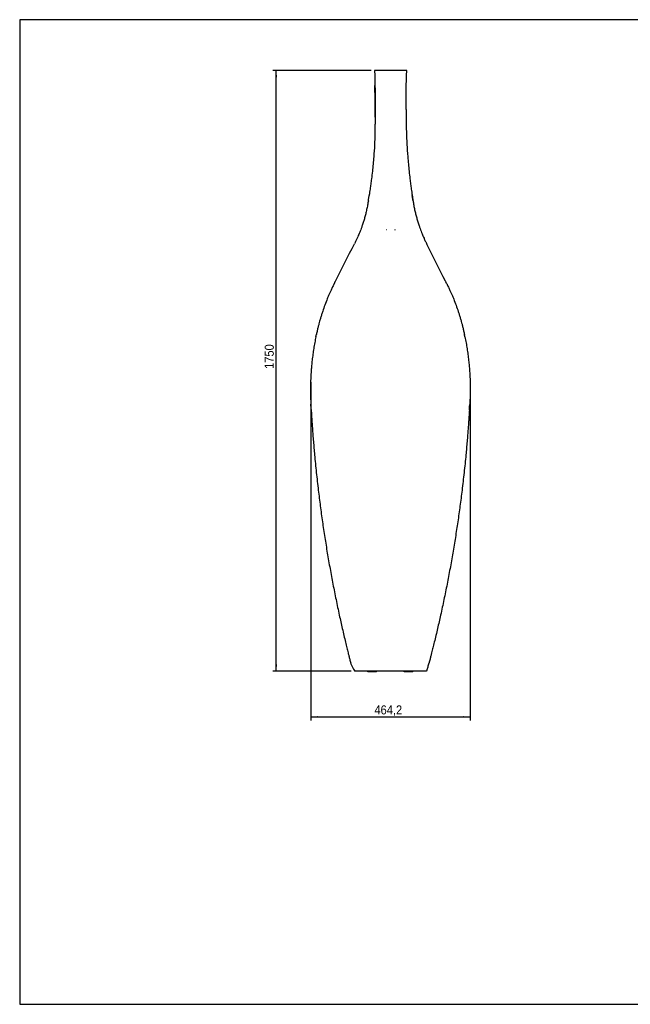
# Model space of a CAD drawing. Header units: millimetres. Extents: x 125 to 4225, y 28 to 2898.
# Tile 1 of 2: x 125 to 1904, y 28 to 2898. Entities that reach past the tile are written whole.
import ezdxf

# ---------------------------------------------------------------- set-up
doc = ezdxf.new("R2010")
doc.units = ezdxf.units.MM
doc.header["$LTSCALE"] = 10
doc.linetypes.add('SLD-Solido', pattern=[0])
doc.layers.add('QUOTE', color=1, linetype='SLD-Solido')
doc.layers.add('SCHIZZI', color=9, linetype='Continuous')
doc.styles.add('SLDTEXTSTYLE0', font='GOTHIC.TTF', dxfattribs={"width": 0.913})
doc.dimstyles.new('SLDDIMSTYLE0', dxfattribs={"dimtxt": 26.458333, "dimasz": 20, "dimexe": 0, "dimexo": 0.0625, "dimgap": 6.614583, "dimtad": 1, "dimdec": 0, "dimrnd": 1e-09, "dimzin": 12, "dimdsep": 46, "dimtxsty": 'SLDTEXTSTYLE0', "dimsah": 1, "dimcen": 0.09, "dimadec": 0, "dimazin": 3, "dimtfac": 1, "dimtdec": 0, "dimtofl": 0, "dimtmove": 0, "dimatfit": 3, "dimfxl": 1, "dimfrac": 2, "dimtolj": 1, "dimtzin": 12, "dimarcsym": 0})
doc.dimstyles.new('SLDDIMSTYLE1', dxfattribs={"dimtxt": 26.458333, "dimasz": 20, "dimexe": 0, "dimexo": 0.0625, "dimgap": 6.614583, "dimtad": 1, "dimdec": 1, "dimrnd": 1e-09, "dimzin": 12, "dimdsep": 46, "dimtxsty": 'SLDTEXTSTYLE0', "dimsah": 1, "dimcen": 0.09, "dimadec": 0, "dimazin": 3, "dimtfac": 1, "dimtdec": 1, "dimtofl": 0, "dimtmove": 0, "dimatfit": 3, "dimfxl": 1, "dimfrac": 2, "dimtolj": 1, "dimtzin": 12, "dimarcsym": 0})

# ---------------------------------------------------------------- blocks, each defined once
blk = doc.blocks.new('_D')
at = {"layer": 'QUOTE', "transparency": 16777216}
for p, q in [((1148.7, 2749.6), (862.5, 2749.6)), ((872.5, 999.2), (872.5, 2749.6)), ((1091, 999.2), (862.5, 999.2))]:
    blk.add_line(p, q, dxfattribs=at)
for points in [[(872.5, 2749.6), (870, 2729.6), (875, 2729.6)], [(872.5, 999.2), (875, 1019.2), (870, 1019.2)]]:
    blk.add_solid(points, dxfattribs=at)
at = {"layer": 'QUOTE', "transparency": 16777216, "insert": (838.7, 1879.9), "char_height": 26.46, "attachment_point": 1, "rotation": 90, "style": 'SLDTEXTSTYLE0'}
blk.add_mtext('1750', dxfattribs=at)
blk = doc.blocks.new('_D_1')
at = {"layer": 'QUOTE', "transparency": 16777216}
for p, q in [((972.7, 1841.2), (972.7, 855.4)), ((1436.8, 1840.7), (1436.8, 855.4)), ((972.7, 865.4), (1436.8, 865.4))]:
    blk.add_line(p, q, dxfattribs=at)
for points in [[(972.7, 865.4), (992.7, 862.9), (992.7, 867.9)], [(1436.8, 865.4), (1416.8, 867.9), (1416.8, 862.9)]]:
    blk.add_solid(points, dxfattribs=at)
at = {"layer": 'QUOTE', "transparency": 16777216, "insert": (1158.3, 899.2), "char_height": 26.46, "attachment_point": 1, "style": 'SLDTEXTSTYLE0'}
blk.add_mtext('464,2', dxfattribs=at)

msp = doc.modelspace()

# ---------------------------------------------------------------- linework, layer by layer
for p, q in [((1252.31, 2749.6), (1158.75, 2749.6)), ((1160.44, 2639.14), (1160.44, 2636)), ((1250.61, 2636), (1250.61, 2639.14)), ((1100.79, 1000.01), (1100.9, 999.57)), ((1139.6, 999.25), (1100.99, 999.25)), ((1139.6, 997.01), (1139.6, 999.57)), ((1139.75, 997.01), (1139.6, 997.01)), ((1139.75, 997.01), (1139.75, 999.57)), ((1142.75, 997.01), (1139.75, 997.01)), ((1161.75, 997.01), (1142.75, 997.01)), ((1164.75, 997.01), (1161.75, 997.01)), ((1164.75, 997.01), (1164.75, 999.57)), ((1244.67, 999.25), (1164.75, 999.25)), ((1244.67, 997.01), (1244.67, 999.57)), ((1247.67, 997.01), (1244.67, 997.01)), ((1266.67, 997.01), (1247.67, 997.01)), ((1269.67, 997.01), (1266.67, 997.01)), ((1269.67, 997.01), (1269.67, 999.57)), ((1269.89, 997.01), (1269.67, 997.01)), ((1269.89, 997.01), (1269.89, 999.57)), ((1309.89, 999.25), (1269.89, 999.25)), ((1310.13, 1000.14), (1311.65, 1000.67))]:
    msp.add_line(p, q)
at = {"flags": 128}
for points in [[(1158.75, 2749.6), (1159.15, 2735.4), (1159.5, 2721.2), (1159.8, 2707), (1160.04, 2692.8), (1160.22, 2678.59), (1160.35, 2664.39), (1160.42, 2650.18), (1160.44, 2635.98)], [(1250.61, 2635.98), (1250.63, 2650.18), (1250.7, 2664.39), (1250.83, 2678.59), (1251.01, 2692.8), (1251.25, 2707), (1251.55, 2721.2), (1251.9, 2735.4), (1252.31, 2749.6)], [(1160.35, 2635.56), (1160.33, 2649.77), (1160.26, 2663.97), (1160.14, 2678.17), (1159.95, 2692.38), (1159.73, 2705.55)], [(1160.35, 2638.67), (1160.33, 2649.74), (1160.26, 2663.95), (1160.14, 2678.15), (1159.95, 2692.36), (1159.76, 2704)], [(1140.63, 2370.28), (1140.92, 2372.13), (1141.21, 2373.99), (1141.5, 2375.85), (1141.79, 2377.71), (1142.08, 2379.57), (1142.36, 2381.43), (1142.65, 2383.29), (1142.94, 2385.15)], [(1270.73, 2370.2), (1270.44, 2372.06), (1270.16, 2373.92), (1269.88, 2375.78), (1269.6, 2377.64), (1269.32, 2379.5), (1269.03, 2381.36), (1268.75, 2383.22), (1268.47, 2385.08)], [(1045.22, 2136.13), (1052.02, 2149.52), (1058.84, 2162.95), (1065.66, 2176.4), (1072.5, 2189.87), (1079.35, 2203.37), (1086.21, 2216.9), (1093.08, 2230.45), (1099.96, 2244.02)], [(1365.45, 2135.27), (1358.69, 2148.68), (1351.92, 2162.13), (1345.14, 2175.6), (1338.35, 2189.1), (1331.55, 2202.63), (1324.74, 2216.18), (1317.92, 2229.75), (1311.09, 2243.35)], [(1041.75, 2129.31), (1042.19, 2130.16), (1042.62, 2131.02), (1043.05, 2131.87), (1043.48, 2132.72), (1043.92, 2133.57), (1044.35, 2134.43), (1044.78, 2135.28), (1045.22, 2136.13)], [(1368.89, 2128.44), (1368.46, 2129.29), (1368.03, 2130.14), (1367.6, 2131), (1367.17, 2131.85), (1366.74, 2132.71), (1366.31, 2133.56), (1365.88, 2134.41), (1365.45, 2135.27)], [(987.94, 1973.86), (988.1, 1974.62), (988.26, 1975.38), (988.42, 1976.15), (988.58, 1976.91), (988.74, 1977.67), (988.9, 1978.43), (989.06, 1979.19), (989.22, 1979.95)], [(1422.02, 1973.16), (1421.86, 1973.92), (1421.7, 1974.69), (1421.55, 1975.45), (1421.39, 1976.21), (1421.23, 1976.97), (1421.08, 1977.74), (1420.92, 1978.5), (1420.76, 1979.26)], [(974.14, 1761.31), (974.03, 1763.27), (973.92, 1765.23), (973.81, 1767.19), (973.69, 1769.14), (973.58, 1771.1), (973.47, 1773.06), (973.36, 1775.02), (973.25, 1776.97)], [(1435.03, 1760.96), (1435.15, 1762.91), (1435.27, 1764.87), (1435.39, 1766.83), (1435.51, 1768.79), (1435.63, 1770.74), (1435.74, 1772.7), (1435.86, 1774.66), (1435.98, 1776.62)], [(1311.65, 1000.67), (1312.38, 1003.44), (1313.1, 1006.2), (1313.82, 1008.97), (1314.54, 1011.74), (1315.27, 1014.51), (1315.99, 1017.28), (1316.71, 1020.06), (1317.44, 1022.83)], [(1100.99, 999.25), (1100.98, 999.29), (1100.96, 999.33), (1100.95, 999.37), (1100.94, 999.41), (1100.93, 999.45), (1100.92, 999.49), (1100.91, 999.53), (1100.9, 999.57)]]:
    msp.add_lwpolyline(points, dxfattribs=at)
msp.add_arc((1208.9, 1068.86), 128.42, 201.16991, 212.8247)
for points, knots in [([(1160.23, 2613.6), (1160.22, 2612.04), (1160.18, 2606.46), (1160.1, 2597.16), (1159.96, 2585.98), (1159.8, 2575.27), (1159.59, 2564.32), (1159.28, 2549.84), (1158.95, 2538.91), (1158.74, 2531.94)], [0, 0, 0, 0, 0.0572545, 0.2045959, 0.3414878, 0.4679316, 0.597886, 0.7435841, 1, 1, 1, 1]), ([(1160.31, 2613.59), (1160.33, 2616.06), (1160.38, 2623.53), (1160.42, 2631), (1160.44, 2636)], [0, 0, 0, 0, 0.3301835, 1, 1, 1, 1]), ([(1250.61, 2636), (1250.63, 2631.42), (1250.66, 2623.97), (1250.72, 2616.51), (1250.74, 2613.64)], [0, 0, 0, 0, 0.6146782, 1, 1, 1, 1]), ([(1250.7, 2613.64), (1250.69, 2611.49), (1250.64, 2597.17), (1251.36, 2570.75), (1252.9, 2534.46), (1255, 2503.27), (1257.23, 2477.09), (1259.34, 2455.74), (1261.25, 2438.74), (1262.79, 2426.15), (1263.75, 2418.6), (1264.72, 2411.29), (1265.76, 2403.7), (1267.01, 2394.84), (1267.96, 2388.49), (1268.47, 2385.08)], [0, 0, 0, 0, 0.02799295, 0.18666561, 0.34441868, 0.50193245, 0.59482888, 0.68789067, 0.7826659, 0.81888721, 0.85416399, 0.88251448, 0.9156185, 0.95478028, 1, 1, 1, 1]), ([(1158.75, 2532.49), (1158, 2521.07), (1156.79, 2502.57), (1154.49, 2477.04), (1152.32, 2455.71), (1150.34, 2438.73), (1148.76, 2426.16), (1147.77, 2418.62), (1146.78, 2411.32), (1145.72, 2403.74), (1144.43, 2394.89), (1143.46, 2388.55), (1142.94, 2385.15)], [0, 0, 0, 0, 0.2308331, 0.3742927, 0.5180079, 0.6643694, 0.7203061, 0.7747842, 0.8185661, 0.8696889, 0.9301668, 1, 1, 1, 1]), ([(1140.63, 2370.28), (1139.9, 2365.84), (1138.47, 2357.12), (1135.84, 2344.36), (1132.96, 2332.14), (1129.85, 2320.47), (1126.43, 2308.97), (1123.06, 2298.7), (1119.81, 2289.58), (1116.89, 2281.85), (1114.08, 2274.81), (1111.22, 2268.02), (1108.12, 2260.99), (1104.36, 2252.84), (1101.49, 2247.09), (1099.96, 2244.02)], [0, 0, 0, 0, 0.100845, 0.1982378, 0.2921809, 0.3826771, 0.4697298, 0.5622391, 0.6259332, 0.6880685, 0.748646, 0.7968793, 0.8546584, 0.9223652, 1, 1, 1, 1]), ([(1270.73, 2370.2), (1271.44, 2365.74), (1272.85, 2356.98), (1275.44, 2344.17), (1278.29, 2331.9), (1281.37, 2320.18), (1284.76, 2308.62), (1288.1, 2298.31), (1291.33, 2289.14), (1294.23, 2281.37), (1297.03, 2274.3), (1299.88, 2267.47), (1302.96, 2260.41), (1306.71, 2252.21), (1309.56, 2246.43), (1311.09, 2243.35)], [0, 0, 0, 0, 0.1008481, 0.1982435, 0.2921885, 0.3826862, 0.4697395, 0.5622488, 0.6259426, 0.6880771, 0.7486537, 0.7968858, 0.8546633, 0.9223679, 1, 1, 1, 1]), ([(1041.75, 2129.31), (1040.06, 2125.93), (1036.81, 2119.46), (1032.39, 2110.09), (1028.51, 2101.56), (1024.81, 2093.07), (1019.93, 2081.42), (1014.02, 2066.24), (1008.59, 2050.86), (1004.51, 2038.37), (1001.56, 2028.76), (998.91, 2019.61), (996.45, 2010.59), (994.09, 2001.38), (991.61, 1991.06), (990.04, 1983.78), (989.22, 1979.95)], [0, 0, 0, 0, 0.0723554, 0.1382553, 0.1977014, 0.2508907, 0.314295, 0.4374871, 0.5594458, 0.6220986, 0.6851341, 0.7485555, 0.8012365, 0.8605359, 0.9267898, 1, 1, 1, 1]), ([(1368.89, 2128.44), (1370.57, 2125.05), (1373.78, 2118.59), (1378.16, 2109.23), (1382, 2100.7), (1385.66, 2092.23), (1390.48, 2080.58), (1396.33, 2065.42), (1401.69, 2050.06), (1405.71, 2037.58), (1408.62, 2027.99), (1411.23, 2018.85), (1413.66, 2009.85), (1415.98, 2000.65), (1418.42, 1990.35), (1419.96, 1983.08), (1420.76, 1979.26)], [0, 0, 0, 0, 0.0723594, 0.1382623, 0.1977109, 0.2509019, 0.3143077, 0.4375013, 0.5594596, 0.6221117, 0.6851459, 0.7485657, 0.8012451, 0.8605422, 0.9267932, 1, 1, 1, 1]), ([(987.94, 1973.86), (986.77, 1968.06), (984.45, 1956.58), (981.51, 1939.43), (978.96, 1922.43), (977.21, 1908.53), (976.03, 1897.69), (975.27, 1889.98), (974.64, 1882.84), (974.09, 1875.87), (973.58, 1868.66), (973.08, 1860.32), (972.81, 1854.37), (972.67, 1851.21)], [0, 0, 0, 0, 0.144125, 0.2850288, 0.422732, 0.5612231, 0.6245374, 0.6869992, 0.7486106, 0.7979624, 0.8561208, 0.9234663, 1, 1, 1, 1]), ([(1422.02, 1973.16), (1423.17, 1967.37), (1425.44, 1955.9), (1428.32, 1938.78), (1430.79, 1921.81), (1432.49, 1907.93), (1433.63, 1897.1), (1434.37, 1889.41), (1434.97, 1882.28), (1435.5, 1875.32), (1435.97, 1868.12), (1436.45, 1859.79), (1436.69, 1853.85), (1436.82, 1850.7)], [0, 0, 0, 0, 0.1441272, 0.2850322, 0.422736, 0.561227, 0.624541, 0.6870025, 0.7486134, 0.7979647, 0.8561225, 0.9234673, 1, 1, 1, 1]), ([(972.67, 1851.21), (972.55, 1848.07), (972.32, 1842.14), (972.13, 1833.73), (972.04, 1826.3), (972.01, 1819.87), (972.04, 1814.09), (972.1, 1808.31), (972.23, 1801.88), (972.44, 1794.45), (972.76, 1786.04), (973.08, 1780.11), (973.25, 1776.97)], [0, 0, 0, 0, 0.1266448, 0.2399664, 0.3399647, 0.4266401, 0.4999926, 0.5733059, 0.6599631, 0.7599644, 0.87331, 1, 1, 1, 1]), ([(1436.82, 1850.7), (1436.93, 1847.57), (1437.13, 1841.65), (1437.3, 1833.25), (1437.37, 1825.84), (1437.37, 1819.42), (1437.32, 1813.65), (1437.24, 1807.89), (1437.09, 1801.47), (1436.85, 1794.06), (1436.5, 1785.66), (1436.16, 1779.74), (1435.98, 1776.62)], [0, 0, 0, 0, 0.126645, 0.2399666, 0.339965, 0.4266404, 0.499993, 0.5733062, 0.6599634, 0.7599646, 0.8733101, 1, 1, 1, 1]), ([(974.14, 1761.31), (974.31, 1758.42), (974.62, 1752.96), (975.09, 1745.29), (975.5, 1738.63), (975.89, 1732.64), (976.28, 1726.65), (976.91, 1717.23), (977.82, 1704.26), (979.11, 1686.88), (980.57, 1668.37), (982.21, 1648.87), (984.89, 1618.75), (988.92, 1577.87), (994.5, 1528.12), (1000.48, 1480.33), (1006.78, 1434.49), (1013.63, 1388.75), (1021.01, 1343.15), (1028.93, 1297.7), (1037.39, 1252.4), (1046.37, 1207.28), (1054.1, 1170.72), (1060.28, 1142.65), (1064.75, 1122.88), (1069.33, 1103.11), (1073.14, 1087.03), (1076.07, 1074.88), (1077.97, 1067.04), (1079.83, 1059.48), (1081.76, 1051.7), (1083.96, 1042.88), (1086.45, 1033.02), (1088.22, 1026.11), (1089.15, 1022.48)], [0, 0, 0, 0, 0.0115627, 0.0217785, 0.0306471, 0.0381688, 0.0457172, 0.0545765, 0.0758121, 0.0975442, 0.1240636, 0.1498242, 0.1755623, 0.244599, 0.3136049, 0.3751992, 0.4367939, 0.4983993, 0.5600103, 0.6216071, 0.6831998, 0.7447984, 0.8064116, 0.8335137, 0.8606117, 0.8881197, 0.9153983, 0.9273375, 0.93866, 0.9480203, 0.9588344, 0.9711024, 0.9848242, 1, 1, 1, 1]), ([(1435.03, 1760.96), (1434.85, 1758.06), (1434.52, 1752.61), (1434.03, 1744.95), (1433.59, 1738.29), (1433.19, 1732.3), (1432.77, 1726.32), (1432.11, 1716.9), (1431.15, 1703.94), (1429.8, 1686.57), (1428.28, 1668.07), (1426.57, 1648.58), (1423.78, 1618.49), (1419.6, 1577.64), (1413.85, 1527.93), (1407.7, 1480.18), (1401.24, 1434.38), (1394.24, 1388.68), (1386.69, 1343.13), (1378.61, 1297.72), (1370, 1252.47), (1360.86, 1207.39), (1353, 1170.88), (1346.72, 1142.84), (1342.18, 1123.1), (1337.54, 1103.35), (1333.67, 1087.3), (1330.7, 1075.15), (1328.76, 1067.32), (1326.88, 1059.77), (1324.93, 1052), (1322.69, 1043.2), (1320.17, 1033.35), (1318.38, 1026.45), (1317.44, 1022.83)], [0, 0, 0, 0, 0.0115627, 0.0217784, 0.030647, 0.0381686, 0.0457171, 0.0545762, 0.0758118, 0.0975438, 0.1240631, 0.1498236, 0.1755616, 0.244598, 0.3136036, 0.3751977, 0.4367923, 0.4983976, 0.5600086, 0.6216054, 0.6831981, 0.7447968, 0.8064103, 0.8335125, 0.8606106, 0.8881189, 0.9153976, 0.9273369, 0.9386595, 0.9480198, 0.958834, 0.9711021, 0.9848241, 1, 1, 1, 1])]:
    msp.add_open_spline(points, degree=3, knots=knots)
at = {"layer": 'SCHIZZI'}
for p, q in [((1160.25, 2616.21), (1160.25, 2616.21)), ((1160.31, 2613.59), (1160.31, 2613.59)), ((1160.35, 2638.67), (1160.35, 2638.69)), ((1160.35, 2635.54), (1160.35, 2638.67)), ((1160.44, 2639.11), (1160.44, 2639.14)), ((1250.53, 2638.69), (1250.53, 2638.67)), ((1250.61, 2639.14), (1250.61, 2639.11)), ((1250.63, 2616.2), (1250.63, 2616.2)), ((1250.73, 2613.64), (1250.73, 2613.64)), ((1100.96, 1000.01), (1309.98, 1000.01)), ((1101.07, 1000.01), (1309.98, 1000.01)), ((1139.6, 999.57), (1139.6, 1000.01)), ((1164.75, 999.25), (1139.6, 999.25)), ((1139.75, 999.57), (1139.75, 1000.01)), ((1164.6, 997.01), (1164.6, 1000.01)), ((1164.75, 999.57), (1164.75, 1000.01)), ((1244.67, 999.57), (1244.67, 1000.01)), ((1269.89, 999.25), (1244.67, 999.25)), ((1244.89, 997.01), (1244.89, 1000.01)), ((1269.67, 999.57), (1269.67, 1000.01)), ((1269.89, 999.57), (1269.89, 1000.01)), ((1309.36, 999.87), (1310.13, 1000.14))]:
    msp.add_line(p, q, dxfattribs=at)
at = {"layer": 'SCHIZZI', "color": 13, "true_color": 0xb45a5a}
for p, q in [((1194.47, 2285.14), (1193.25, 2285.56)), ((1218.07, 2285.47), (1219.29, 2285.9))]:
    msp.add_line(p, q, dxfattribs=at)
at = {"layer": 'SCHIZZI', "color": 7, "true_color": 0xffffff}
msp.add_lwpolyline([(4225.1, 27.8), (4224.9, 2897.8), (125.1, 2897.8), (125.1, 27.8)], close=True, dxfattribs=at)
at = {"layer": 'SCHIZZI', "flags": 128}
for points in [[(1158.75, 2749.6), (1159.15, 2735.43), (1159.5, 2721.22), (1159.8, 2707.02), (1160.04, 2692.82), (1160.22, 2678.62), (1160.35, 2664.41), (1160.42, 2650.21), (1160.44, 2639.14)], [(1250.61, 2639.14), (1250.63, 2650.21), (1250.7, 2664.41), (1250.83, 2678.62), (1251.01, 2692.82), (1251.25, 2707.02), (1251.55, 2721.22), (1251.9, 2735.43), (1252.3, 2749.6)], [(1268.57, 2384.82), (1268.84, 2382.96), (1269.12, 2381.1), (1269.39, 2379.23), (1269.67, 2377.37), (1269.94, 2375.51), (1270.22, 2373.65), (1270.49, 2371.78), (1270.77, 2369.92)]]:
    msp.add_lwpolyline(points, dxfattribs=at)
at = {"layer": 'SCHIZZI'}
for points, knots in [([(1160.35, 2635.56), (1160.33, 2630.98), (1160.3, 2623.66), (1160.25, 2616.33), (1160.23, 2613.6)], [0, 0, 0, 0, 0.6259499, 1, 1, 1, 1]), ([(1160.35, 2635.54), (1160.33, 2630.96), (1160.31, 2624.52), (1160.26, 2618.07), (1160.25, 2616.21)], [0, 0, 0, 0, 0.71050819, 1, 1, 1, 1])]:
    msp.add_open_spline(points, degree=3, knots=knots, dxfattribs=at)

# ---------------------------------------------------------------- dimensions: what is measured, and where the dimension line sits
at = {"layer": 'QUOTE'}
dim = msp.add_linear_dim(base=(872.54, 2749.6), p1=(1100.99, 999.25), p2=(1158.75, 2749.6), angle=90, dimstyle='SLDDIMSTYLE0', dxfattribs=at)
dim.commit()
dim.dimension.update_dxf_attribs({"geometry": '_D', "text_midpoint": (872.54, 1919.03), "dimtype": 160})
dim = msp.add_linear_dim(base=(1436.8245, 865.3682), p1=(972.6674, 1851.2051), p2=(1436.8245, 1850.6972), dimstyle='SLDDIMSTYLE1', dxfattribs=at)
dim.commit()
dim.dimension.update_dxf_attribs({"geometry": '_D_1', "text_midpoint": (1202.2494, 865.3682), "dimtype": 160})

doc.saveas('drawing.dxf')
